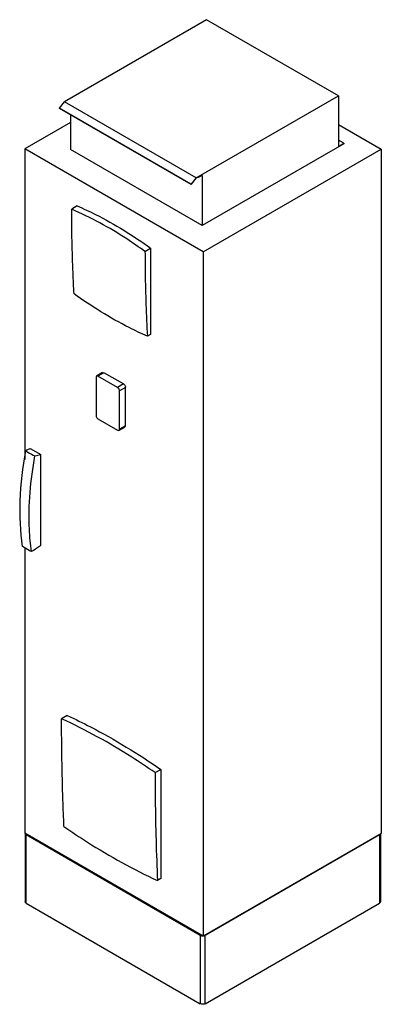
# Model space of a CAD drawing. Header units: millimetres. Extents: x 564 to 1427, y 214 to 2567.
import ezdxf

# ---------------------------------------------------------------- set-up
doc = ezdxf.new("R2010")
doc.units = ezdxf.units.MM
doc.header["$LTSCALE"] = 180.827124
doc.layers.get('0').update_dxf_attribs({"linetype": 'CONTINUOUS'})

msp = doc.modelspace()

# ---------------------------------------------------------------- linework, layer by layer
at = {"color": 7, "linetype": 'Continuous'}
for p, q in [((1010, 2566.7), (670.6, 2370.8)), ((1324.7, 2385.1), (1010, 2566.7)), ((985.3, 2189.1), (1324.7, 2385.1)), ((1324.7, 2385.1), (1324.7, 2263.8)), ((658.4, 2355.5), (670.6, 2370.8)), ((658.9, 2354.8), (658.4, 2355.5)), ((973, 2173.9), (658.4, 2355.5)), ((973.5, 2173.1), (658.9, 2354.8)), ((985.3, 2189.1), (670.6, 2370.8)), ((684.7, 2339.8), (684.7, 2256.5)), ((684.7, 2321), (575.6, 2257.9)), ((1324.7, 2316.6), (1427.3, 2257.3)), ((1337.8, 2270.1), (999.4, 2074.8)), ((1337.8, 2271.4), (1324.7, 2278.9)), ((1324.7, 2263.8), (1337.8, 2271.4)), ((1337.8, 2271.4), (1337.8, 2270.1)), ((575.6, 2257.9), (575.6, 1515.9)), ((1002, 2011.8), (575.6, 2257.9)), ((999.4, 2074.8), (684.7, 2256.5)), ((1002, 2011.8), (1427.3, 2257.3)), ((1427.3, 2257.3), (1427.3, 622.3)), ((985.3, 2189.1), (973, 2173.9)), ((973.5, 2173.1), (985.5, 2188)), ((989.9, 2190.5), (985.5, 2188)), ((989.9, 2189.3), (988.8, 2189.9)), ((999.4, 2194.8), (989.9, 2189.3)), ((989.9, 2189.3), (989.9, 2190.5)), ((999.4, 2194.8), (999.4, 2074.8)), ((973, 2173.9), (973.5, 2173.1)), ((701.2, 2121.6), (687.8, 2113.9)), ((862.9, 2012.7), (876.4, 2020.5)), ((876.4, 2020.5), (876.4, 1814.9)), ((1002, 2011.8), (1002, 376.7)), ((876.4, 1814.9), (868.6, 1810.4)), ((761.3, 1723.6), (747.4, 1715)), ((764.9, 1723.3), (750.5, 1714.7)), ((761.3, 1723.6), (764.9, 1723.3)), ((811.5, 1696.3), (764.9, 1723.3)), ((747.4, 1715), (746.2, 1712.3)), ((746.2, 1712.3), (746.2, 1620.4)), ((750.5, 1714.7), (747.4, 1715)), ((797.6, 1687.5), (750.5, 1714.7)), ((811.5, 1696.3), (797.6, 1687.5)), ((816.5, 1687.8), (801.9, 1680.2)), ((801.9, 1588.3), (801.9, 1680.2)), ((816.5, 1596.3), (816.5, 1687.8)), ((750.5, 1613), (797.6, 1585.8)), ((797.6, 1585.8), (800.6, 1585.5)), ((800.6, 1585.5), (815, 1593.1)), ((800.6, 1585.5), (801.9, 1588.3)), ((816.5, 1596.3), (801.9, 1588.3)), ((816.5, 1596.3), (815, 1593.1)), ((588.9, 1542.1), (613.9, 1527.7)), ((575.6, 1304.4), (575.6, 622.9)), ((677.2, 904.2), (663.7, 896.5)), ((887, 767.6), (900.4, 775.3)), ((900.4, 775.3), (900.4, 514.3)), ((1002, 376.7), (575.6, 622.9)), ((576.7, 622.3), (576.7, 459)), ((994.8, 378.8), (579.2, 618.8)), ((579.2, 455.5), (579.2, 618.8)), ((1427.3, 622.3), (1002, 376.7)), ((1422.6, 618.8), (1007, 378.8)), ((1422.6, 618.8), (1422.6, 455.5)), ((1425.1, 621), (1425.1, 459)), ((900.4, 514.3), (892.7, 509.8)), ((579.2, 455.5), (994.8, 215.5)), ((1007, 215.5), (1422.6, 455.5)), ((994.8, 378.8), (994.8, 215.5)), ((1007, 215.5), (1007, 378.8))]:
    msp.add_line(p, q, dxfattribs=at)
for centre, radius, start, end in [((551.7, 1751.3), 232.1, 282.0325, 285.5411), ((-11536.7, 1356.9), 12151.2, 359.78361, 0.03534), ((1000.9, 392.1), 14.8, 264.8171, 269.5031)]:
    msp.add_arc(centre, radius, start, end, dxfattribs=at)
for points, knots in [([(701.2, 2121.6), (716, 2115.3), (777.2, 2086.7), (834.8, 2050.7), (876.4, 2020.5)], [0, 0, 0, 0, 0.238027, 1, 1, 1, 1]), ([(693.4, 1911.6), (692.5, 1928.2), (689.3, 1995.6), (687.9, 2063.1), (687.8, 2113.9)], [0, 0, 0, 0, 0.247128, 1, 1, 1, 1]), ([(862.9, 2012.7), (848.6, 2023.1), (793.1, 2061.5), (733.6, 2094.3), (687.8, 2113.9)], [0, 0, 0, 0, 0.262106, 1, 1, 1, 1]), ([(862.9, 2012.7), (863, 1995.7), (863.5, 1928.2), (865.8, 1860.8), (868.6, 1810.4)], [0, 0, 0, 0, 0.252882, 1, 1, 1, 1]), ([(868.6, 1810.4), (853.9, 1816.8), (792.9, 1845.7), (735.3, 1881.6), (693.4, 1911.6)], [0, 0, 0, 0, 0.237204, 1, 1, 1, 1]), ([(811.5, 1696.3), (812.2, 1695.9), (814.8, 1693.7), (816.5, 1690.3), (816.5, 1687.8)], [0, 0, 0, 0, 0.241052, 1, 1, 1, 1]), ([(801.9, 1680.2), (801.9, 1680.9), (801.3, 1683.7), (799.5, 1686.4), (797.6, 1687.5)], [0, 0, 0, 0, 0.241054, 1, 1, 1, 1]), ([(746.2, 1620.4), (746.2, 1619.7), (746.8, 1616.8), (748.6, 1614.1), (750.5, 1613)], [0, 0, 0, 0, 0.241054, 1, 1, 1, 1]), ([(570.3, 1308.1), (565.1, 1344.2), (562, 1421.1), (571.1, 1497.4), (578.5, 1536.7)], [0, 0, 0, 0, 0.476894, 1, 1, 1, 1]), ([(588.9, 1542.1), (588, 1541.7), (584.5, 1540), (581, 1538.2), (578.5, 1536.7)], [0, 0, 0, 0, 0.256634, 1, 1, 1, 1]), ([(578.5, 1536.7), (580.1, 1535.6), (587, 1531), (594.3, 1527), (600.1, 1524.3)], [0, 0, 0, 0, 0.235942, 1, 1, 1, 1]), ([(591.9, 1295.7), (589.3, 1313.3), (582.3, 1389.5), (589.3, 1466.6), (600.1, 1524.3)], [0, 0, 0, 0, 0.232685, 1, 1, 1, 1]), ([(614.5, 1423.7), (614.5, 1432.3), (614.5, 1467), (614.3, 1501.7), (613.9, 1527.7)], [0, 0, 0, 0, 0.249215, 1, 1, 1, 1]), ([(614.5, 1364.4), (614.2, 1369.2), (613.5, 1389), (613.8, 1408.8), (614.5, 1423.7)], [0, 0, 0, 0, 0.244952, 1, 1, 1, 1]), ([(591.9, 1295.7), (589.9, 1296.5), (582.3, 1300), (575.2, 1304.4), (570.3, 1308.1)], [0, 0, 0, 0, 0.259513, 1, 1, 1, 1]), ([(614.4, 1311), (612.6, 1309.6), (605.3, 1304.2), (597.7, 1299.2), (591.9, 1295.7)], [0, 0, 0, 0, 0.246159, 1, 1, 1, 1]), ([(669.4, 638.7), (668.5, 660), (665.2, 745.8), (663.8, 831.8), (663.7, 896.5)], [0, 0, 0, 0, 0.247691, 1, 1, 1, 1]), ([(887, 767.6), (868.6, 780.3), (797.1, 827.9), (721.6, 869.8), (663.7, 896.5)], [0, 0, 0, 0, 0.259504, 1, 1, 1, 1]), ([(677.2, 904.2), (695.9, 895.6), (773.2, 857.7), (846.8, 812.6), (900.4, 775.3)], [0, 0, 0, 0, 0.240575, 1, 1, 1, 1]), ([(887, 767.6), (887, 745.9), (887.5, 659.9), (889.9, 574), (892.7, 509.8)], [0, 0, 0, 0, 0.252315, 1, 1, 1, 1]), ([(669.4, 638.7), (687.9, 626), (759.6, 578.6), (835, 536.6), (892.7, 509.8)], [0, 0, 0, 0, 0.259935, 1, 1, 1, 1]), ([(576.7, 622.3), (576.7, 621.6), (577.3, 620.1), (578.5, 619.2), (579.2, 618.8)], [0, 0, 0, 0, 0.449163, 1, 1, 1, 1]), ([(1422.6, 618.8), (1422.8, 618.9), (1423.5, 619.3), (1424.1, 619.9), (1424.5, 620.3)], [0, 0, 0, 0, 0.270499, 1, 1, 1, 1]), ([(579.2, 455.5), (578.5, 455.9), (577.3, 456.8), (576.7, 458.3), (576.7, 459)], [0, 0, 0, 0, 0.550837, 1, 1, 1, 1]), ([(1425.1, 459), (1425.1, 458.3), (1424.6, 456.8), (1423.3, 455.9), (1422.6, 455.5)], [0, 0, 0, 0, 0.449164, 1, 1, 1, 1]), ([(994.8, 378.8), (995.2, 378.6), (996.7, 377.9), (998.3, 377.5), (999.6, 377.4)], [0, 0, 0, 0, 0.230479, 1, 1, 1, 1]), ([(1004.3, 377.7), (1004.5, 377.8), (1005.5, 378.1), (1006.4, 378.4), (1007, 378.8)], [0, 0, 0, 0, 0.263935, 1, 1, 1, 1]), ([(1007, 215.5), (1005.2, 214.5), (1000.9, 213.6), (996.6, 214.5), (994.8, 215.5)], [0, 0, 0, 0, 0.5, 1, 1, 1, 1])]:
    msp.add_open_spline(points, degree=3, knots=knots, dxfattribs=at)
msp.add_open_spline([(1002.3, 377.4), (1002.9, 377.5), (1003.6, 377.6), (1004.3, 377.7)], degree=3, dxfattribs=at)

doc.saveas('drawing.dxf')
